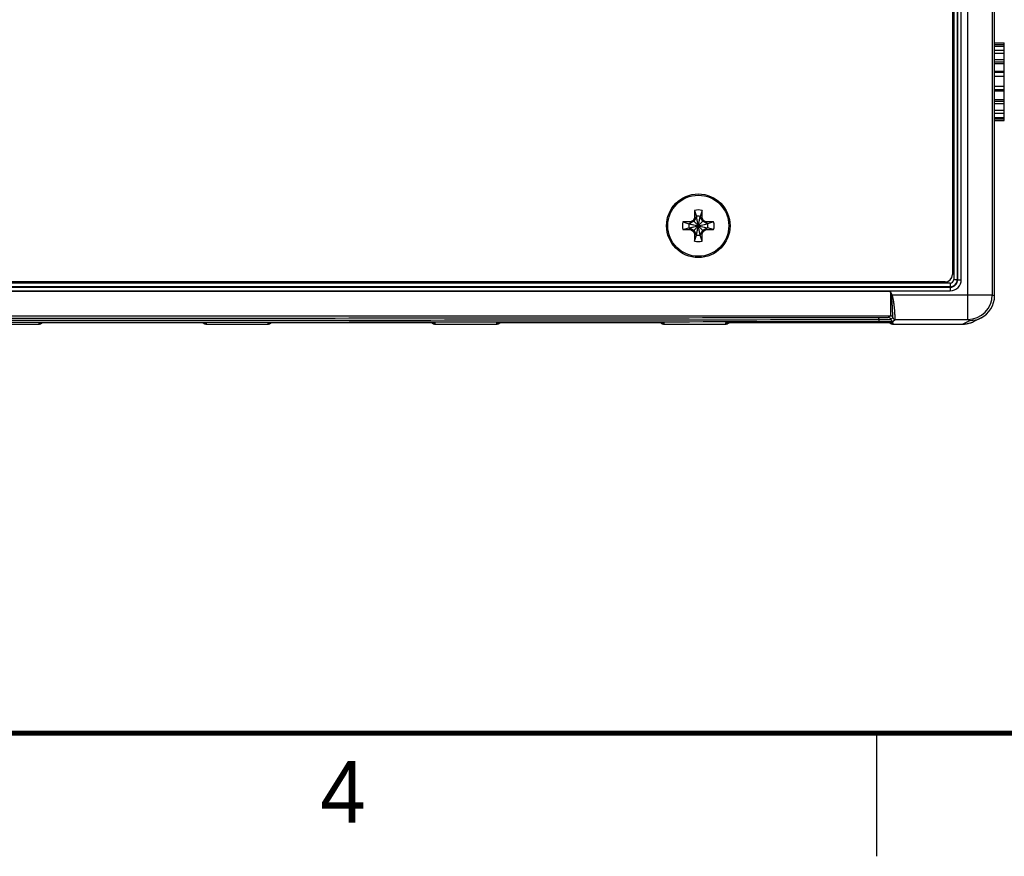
# Model space of a CAD drawing. Header units: inches. Extents: x 0 to 34, y 0 to 22.
# Tile 5 of 46: x 17.8 to 21.8, y 0 to 3.4. Entities that reach past the tile are written whole.
import ezdxf

# ---------------------------------------------------------------- set-up
doc = ezdxf.new("R2010")
doc.units = ezdxf.units.IN
doc.header["$LTSCALE"] = 1.87
doc.header["$MEASUREMENT"] = 0
doc.layers.get('0').update_dxf_attribs({"linetype": 'CONTINUOUS'})
doc.styles.add('TEXTSTYLE_2', font='txt')

msp = doc.modelspace()

# ---------------------------------------------------------------- linework, layer by layer
at = {"color": 7, "linetype": 'CONTINUOUS'}
for p, q in [((21.6198, 2.1804), (21.6198, 5.6106)), ((21.7198, 5.5106), (21.7198, 2.2804)), ((21.7291, 2.2757), (21.7291, 5.5153)), ((21.5629, 5.4488), (21.5629, 2.3422)), ((21.5779, 5.4488), (21.5779, 2.3422)), ((21.5788, 2.3413), (21.5788, 5.4497)), ((21.5938, 2.3413), (21.5938, 5.4497)), ((21.5579, 5.4295), (21.5579, 2.3623)), ((21.7291, 3.3028), (21.7685, 3.3028)), ((21.7291, 3.2969), (21.7685, 3.2969)), ((21.7291, 3.2904), (21.7685, 3.2904)), ((21.7685, 2.9883), (21.7685, 3.3028)), ((21.7291, 3.2738), (21.7685, 3.2738)), ((21.7291, 3.2615), (21.7685, 3.2615)), ((21.7291, 3.236), (21.7685, 3.236)), ((21.7291, 3.2257), (21.7685, 3.2257)), ((21.7291, 3.2192), (21.7685, 3.2192)), ((21.7291, 3.1878), (21.7685, 3.1878)), ((21.7291, 3.1837), (21.7685, 3.1837)), ((21.7291, 3.1686), (21.7685, 3.1686)), ((21.7291, 3.1279), (21.7685, 3.1279)), ((21.7685, 3.1119), (21.7291, 3.1119)), ((21.7291, 3.1085), (21.7685, 3.1085)), ((21.7291, 3.0737), (21.7685, 3.0737)), ((21.7291, 3.0668), (21.7685, 3.0668)), ((21.7291, 3.0568), (21.7685, 3.0568)), ((21.7291, 3.0303), (21.7685, 3.0303)), ((21.7291, 3.0178), (21.7685, 3.0178)), ((21.7291, 3.0006), (21.7685, 3.0006)), ((21.7291, 2.9941), (21.7685, 2.9941)), ((21.7291, 2.9883), (21.7685, 2.9883)), ((20.5095, 2.623), (20.5173, 2.5983)), ((20.5095, 2.623), (20.5095, 2.5919)), ((20.5406, 2.623), (20.5329, 2.5983)), ((20.5406, 2.5919), (20.5406, 2.623)), ((20.4937, 2.5761), (20.4626, 2.5761)), ((20.4626, 2.5761), (20.4873, 2.5683)), ((20.4873, 2.5527), (20.5629, 2.5683)), ((20.4888, 2.5683), (20.4873, 2.5683)), ((20.4873, 2.5683), (20.5629, 2.5527)), ((20.5069, 2.5787), (20.4888, 2.5683)), ((20.4937, 2.5761), (20.4888, 2.5683)), ((20.4888, 2.5527), (20.5614, 2.5683)), ((20.4888, 2.5683), (20.5614, 2.5527)), ((20.5038, 2.5818), (20.4937, 2.5761)), ((20.5095, 2.5919), (20.5038, 2.5818)), ((20.5038, 2.5818), (20.5464, 2.5392)), ((20.5038, 2.5392), (20.5464, 2.5818)), ((20.5173, 2.5968), (20.5069, 2.5787)), ((20.5095, 2.5919), (20.5173, 2.5968)), ((20.5329, 2.5227), (20.5173, 2.5983)), ((20.5173, 2.5983), (20.5173, 2.5968)), ((20.5173, 2.5227), (20.5329, 2.5983)), ((20.5329, 2.5242), (20.5173, 2.5968)), ((20.5173, 2.5242), (20.5329, 2.5968)), ((20.5329, 2.5968), (20.5329, 2.5983)), ((20.5406, 2.5919), (20.5329, 2.5968)), ((20.5433, 2.5787), (20.5329, 2.5968)), ((20.5464, 2.5818), (20.5406, 2.5919)), ((20.5614, 2.5683), (20.5433, 2.5787)), ((20.5565, 2.5761), (20.5464, 2.5818)), ((20.5876, 2.5761), (20.5565, 2.5761)), ((20.5565, 2.5761), (20.5614, 2.5683)), ((20.5629, 2.5683), (20.5614, 2.5683)), ((20.5876, 2.5761), (20.5629, 2.5683)), ((20.4626, 2.545), (20.4873, 2.5527)), ((20.4626, 2.545), (20.4937, 2.545)), ((20.4873, 2.5527), (20.4888, 2.5527)), ((20.4888, 2.5527), (20.5069, 2.5423)), ((20.4937, 2.545), (20.4888, 2.5527)), ((20.4937, 2.545), (20.5038, 2.5392)), ((20.5038, 2.5392), (20.5095, 2.5291)), ((20.5069, 2.5423), (20.5173, 2.5242)), ((20.5095, 2.5291), (20.5173, 2.5242)), ((20.5095, 2.5291), (20.5095, 2.498)), ((20.5095, 2.498), (20.5173, 2.5227)), ((20.5173, 2.5242), (20.5173, 2.5227)), ((20.5329, 2.5242), (20.5433, 2.5423)), ((20.5406, 2.5291), (20.5329, 2.5242)), ((20.5329, 2.5227), (20.5329, 2.5242)), ((20.5406, 2.498), (20.5329, 2.5227)), ((20.5406, 2.5291), (20.5464, 2.5392)), ((20.5406, 2.498), (20.5406, 2.5291)), ((20.5433, 2.5423), (20.5614, 2.5527)), ((20.5464, 2.5392), (20.5565, 2.545)), ((20.5565, 2.545), (20.5614, 2.5527)), ((20.5565, 2.545), (20.5876, 2.545)), ((20.5614, 2.5527), (20.5629, 2.5527)), ((20.5876, 2.545), (20.5629, 2.5527)), ((21.5479, 2.3272), (10.6386, 2.3272)), ((21.5279, 2.3323), (10.6581, 2.3323)), ((21.5479, 2.3272), (21.5479, 2.3122)), ((21.5629, 2.3422), (21.5779, 2.3422)), ((21.5788, 2.3413), (21.5779, 2.3422)), ((21.5788, 2.3413), (21.5938, 2.3413)), ((10.6377, 2.3113), (21.5488, 2.3113)), ((10.6377, 2.2963), (21.5488, 2.2963)), ((21.5479, 2.3122), (10.6386, 2.3122)), ((14.1268, 2.2951), (21.3054, 2.2951)), ((21.3124, 2.2804), (21.3054, 2.2951)), ((21.3089, 2.2788), (21.3124, 2.2804)), ((21.3124, 2.2804), (21.7198, 2.2804)), ((21.5488, 2.3113), (21.5479, 2.3122)), ((21.5488, 2.3113), (21.5488, 2.2963)), ((21.7198, 2.2804), (21.7291, 2.2757)), ((14.1258, 2.1951), (21.3064, 2.1951)), ((17.5966, 2.1613), (17.8456, 2.1613)), ((17.8457, 2.1663), (17.8456, 2.1613)), ((17.8484, 2.1666), (17.8457, 2.1663)), ((17.8484, 2.1665), (17.8484, 2.1665)), ((17.8484, 2.1665), (17.8484, 2.1665)), ((17.8484, 2.1665), (17.8485, 2.1665)), ((17.8485, 2.1665), (17.8486, 2.1665)), ((17.8486, 2.1665), (17.8488, 2.1666)), ((17.8488, 2.1666), (17.8491, 2.1666)), ((17.8491, 2.1666), (17.8496, 2.1666)), ((17.8496, 2.1666), (17.8502, 2.1666)), ((17.8502, 2.1666), (17.8513, 2.1667)), ((17.8513, 2.1667), (17.8525, 2.1667)), ((17.8525, 2.1667), (17.8544, 2.1668)), ((17.8544, 2.1668), (17.8568, 2.1668)), ((17.8568, 2.1668), (17.8596, 2.1669)), ((17.8596, 2.1669), (17.8629, 2.167)), ((17.8629, 2.167), (17.8669, 2.167)), ((17.8669, 2.167), (17.8718, 2.1671)), ((17.8718, 2.1671), (17.878, 2.1672)), ((17.878, 2.1672), (17.8838, 2.1673)), ((17.8838, 2.1673), (17.8905, 2.1674)), ((17.8905, 2.1674), (17.8982, 2.1674)), ((17.8982, 2.1674), (17.9072, 2.1675)), ((17.9072, 2.1675), (17.9178, 2.1676)), ((17.9178, 2.1676), (17.9268, 2.1676)), ((17.9268, 2.1676), (17.9371, 2.1677)), ((17.9371, 2.1677), (17.9491, 2.1678)), ((17.9491, 2.1678), (17.9638, 2.1678)), ((17.9638, 2.1678), (17.9754, 2.1679)), ((17.9754, 2.1679), (17.9872, 2.1679)), ((17.9872, 2.1679), (17.9992, 2.1679)), ((17.9992, 2.1679), (18.0114, 2.1679)), ((18.0114, 2.1679), (18.0236, 2.1679)), ((18.0236, 2.1679), (18.3424, 2.1679)), ((18.3424, 2.1679), (18.3547, 2.1679)), ((18.3547, 2.1679), (18.3669, 2.1679)), ((18.3669, 2.1679), (18.379, 2.1679)), ((18.379, 2.1679), (18.3909, 2.1679)), ((18.3909, 2.1679), (18.4026, 2.1678)), ((18.4026, 2.1678), (18.414, 2.1678)), ((18.414, 2.1678), (18.4251, 2.1678)), ((18.4251, 2.1678), (18.4358, 2.1677)), ((18.4358, 2.1677), (18.4461, 2.1676)), ((18.4461, 2.1676), (18.4557, 2.1676)), ((18.4557, 2.1676), (18.4644, 2.1675)), ((18.4644, 2.1675), (18.4718, 2.1674)), ((18.4718, 2.1674), (18.4812, 2.1674)), ((18.4812, 2.1674), (18.489, 2.1673)), ((18.489, 2.1673), (18.4953, 2.1672)), ((18.4953, 2.1672), (18.5004, 2.1671)), ((18.5004, 2.1671), (18.5047, 2.1671)), ((18.5047, 2.1671), (18.5094, 2.167)), ((18.5094, 2.167), (18.5132, 2.1669)), ((18.5132, 2.1669), (18.5163, 2.1668)), ((18.5163, 2.1668), (18.5187, 2.1667)), ((18.5187, 2.1667), (18.5206, 2.1667)), ((18.5206, 2.1667), (18.5217, 2.1666)), ((18.5217, 2.1666), (18.5225, 2.1666)), ((18.5225, 2.1666), (18.5229, 2.1666)), ((18.5229, 2.1666), (18.5232, 2.1666)), ((18.5232, 2.1666), (18.5235, 2.1665)), ((18.5265, 2.1663), (18.5238, 2.1666)), ((18.5266, 2.1613), (18.5265, 2.1663)), ((18.5266, 2.1613), (18.7756, 2.1613)), ((18.7757, 2.1663), (18.7756, 2.1613)), ((18.7784, 2.1666), (18.7757, 2.1663)), ((18.7784, 2.1665), (18.7784, 2.1665)), ((18.7784, 2.1665), (18.7784, 2.1665)), ((18.7784, 2.1665), (18.7785, 2.1665)), ((18.7785, 2.1665), (18.7786, 2.1665)), ((18.7786, 2.1665), (18.7788, 2.1666)), ((18.7788, 2.1666), (18.7791, 2.1666)), ((18.7791, 2.1666), (18.7796, 2.1666)), ((18.7796, 2.1666), (18.7802, 2.1666)), ((18.7802, 2.1666), (18.7813, 2.1667)), ((18.7813, 2.1667), (18.7825, 2.1667)), ((18.7825, 2.1667), (18.7844, 2.1668)), ((18.7844, 2.1668), (18.7868, 2.1668)), ((18.7868, 2.1668), (18.7896, 2.1669)), ((18.7896, 2.1669), (18.7929, 2.167)), ((18.7929, 2.167), (18.7969, 2.167)), ((18.7969, 2.167), (18.8018, 2.1671)), ((18.8018, 2.1671), (18.808, 2.1672)), ((18.808, 2.1672), (18.8138, 2.1673)), ((18.8138, 2.1673), (18.8205, 2.1674)), ((18.8205, 2.1674), (18.8282, 2.1674)), ((18.8282, 2.1674), (18.8372, 2.1675)), ((18.8372, 2.1675), (18.8478, 2.1676)), ((18.8478, 2.1676), (18.8568, 2.1676)), ((18.8568, 2.1676), (18.8671, 2.1677)), ((18.8671, 2.1677), (18.8791, 2.1678)), ((18.8791, 2.1678), (18.8938, 2.1678)), ((18.8938, 2.1678), (18.9054, 2.1679)), ((18.9054, 2.1679), (18.9172, 2.1679)), ((18.9172, 2.1679), (18.9292, 2.1679)), ((18.9292, 2.1679), (18.9414, 2.1679)), ((18.9414, 2.1679), (18.9536, 2.1679)), ((18.9536, 2.1679), (19.2724, 2.1679)), ((19.2724, 2.1679), (19.2847, 2.1679)), ((19.2847, 2.1679), (19.2969, 2.1679)), ((19.2969, 2.1679), (19.309, 2.1679)), ((19.309, 2.1679), (19.3209, 2.1679)), ((19.3209, 2.1679), (19.3326, 2.1678)), ((19.3326, 2.1678), (19.344, 2.1678)), ((19.344, 2.1678), (19.3551, 2.1678)), ((19.3551, 2.1678), (19.3658, 2.1677)), ((19.3658, 2.1677), (19.3761, 2.1676)), ((19.3761, 2.1676), (19.3857, 2.1676)), ((19.3857, 2.1676), (19.3944, 2.1675)), ((19.3944, 2.1675), (19.4018, 2.1674)), ((19.4018, 2.1674), (19.4112, 2.1674)), ((19.4112, 2.1674), (19.419, 2.1673)), ((19.419, 2.1673), (19.4253, 2.1672)), ((19.4253, 2.1672), (19.4304, 2.1671)), ((19.4304, 2.1671), (19.4347, 2.1671)), ((19.4347, 2.1671), (19.4394, 2.167)), ((19.4394, 2.167), (19.4432, 2.1669)), ((19.4432, 2.1669), (19.4463, 2.1668)), ((19.4463, 2.1668), (19.4487, 2.1667)), ((19.4487, 2.1667), (19.4506, 2.1667)), ((19.4506, 2.1667), (19.4517, 2.1666)), ((19.4517, 2.1666), (19.4525, 2.1666)), ((19.4531, 2.1666), (19.4534, 2.1666)), ((19.4534, 2.1666), (19.4536, 2.1665)), ((19.4565, 2.1663), (19.4538, 2.1666)), ((19.4566, 2.1613), (19.4565, 2.1663)), ((19.4566, 2.1613), (19.7056, 2.1613)), ((19.7057, 2.1663), (19.7056, 2.1613)), ((19.7084, 2.1666), (19.7057, 2.1663)), ((19.7084, 2.1665), (19.7084, 2.1665)), ((19.7084, 2.1665), (19.7084, 2.1665)), ((19.7084, 2.1665), (19.7085, 2.1665)), ((19.7085, 2.1665), (19.7086, 2.1665)), ((19.7086, 2.1665), (19.7088, 2.1666)), ((19.7088, 2.1666), (19.7091, 2.1666)), ((19.7091, 2.1666), (19.7096, 2.1666)), ((19.7096, 2.1666), (19.7102, 2.1666)), ((19.7102, 2.1666), (19.7113, 2.1667)), ((19.7113, 2.1667), (19.7125, 2.1667)), ((19.7125, 2.1667), (19.7144, 2.1668)), ((19.7144, 2.1668), (19.7168, 2.1668)), ((19.7168, 2.1668), (19.7196, 2.1669)), ((19.7196, 2.1669), (19.7229, 2.167)), ((19.7229, 2.167), (19.7269, 2.167)), ((19.7269, 2.167), (19.7318, 2.1671)), ((19.7318, 2.1671), (19.738, 2.1672)), ((19.738, 2.1672), (19.7438, 2.1673)), ((19.7438, 2.1673), (19.7505, 2.1674)), ((19.7505, 2.1674), (19.7582, 2.1674)), ((19.7582, 2.1674), (19.7672, 2.1675)), ((19.7672, 2.1675), (19.7778, 2.1676)), ((19.7778, 2.1676), (19.7868, 2.1676)), ((19.7868, 2.1676), (19.7971, 2.1677)), ((19.7971, 2.1677), (19.8091, 2.1678)), ((19.8091, 2.1678), (19.8238, 2.1678)), ((19.8238, 2.1678), (19.8354, 2.1679)), ((19.8354, 2.1679), (19.8472, 2.1679)), ((19.8472, 2.1679), (19.8592, 2.1679)), ((19.8592, 2.1679), (19.8714, 2.1679)), ((19.8714, 2.1679), (19.8836, 2.1679)), ((19.8836, 2.1679), (20.2024, 2.1679)), ((20.2024, 2.1679), (20.2147, 2.1679)), ((20.2147, 2.1679), (20.2269, 2.1679)), ((20.2269, 2.1679), (20.239, 2.1679)), ((20.239, 2.1679), (20.2509, 2.1679)), ((20.2509, 2.1679), (20.2626, 2.1678)), ((20.2626, 2.1678), (20.274, 2.1678)), ((20.274, 2.1678), (20.2851, 2.1678)), ((20.2851, 2.1678), (20.2958, 2.1677)), ((20.2958, 2.1677), (20.3061, 2.1676)), ((20.3061, 2.1676), (20.3157, 2.1676)), ((20.3157, 2.1676), (20.3244, 2.1675)), ((20.3244, 2.1675), (20.3318, 2.1674)), ((20.3318, 2.1674), (20.3412, 2.1674)), ((20.3412, 2.1674), (20.349, 2.1673)), ((20.349, 2.1673), (20.3553, 2.1672)), ((20.3553, 2.1672), (20.3604, 2.1671)), ((20.3604, 2.1671), (20.3647, 2.1671)), ((20.3647, 2.1671), (20.3694, 2.167)), ((20.3694, 2.167), (20.3732, 2.1669)), ((20.3732, 2.1669), (20.3763, 2.1668)), ((20.3763, 2.1668), (20.3787, 2.1667)), ((20.3787, 2.1667), (20.3806, 2.1667)), ((20.382, 2.1666), (20.3825, 2.1666)), ((20.3825, 2.1666), (20.3829, 2.1666)), ((20.3829, 2.1666), (20.3832, 2.1666)), ((20.3832, 2.1666), (20.3835, 2.1665)), ((20.3835, 2.1665), (20.3837, 2.1665)), ((20.3865, 2.1663), (20.3838, 2.1666)), ((20.3866, 2.1613), (20.3865, 2.1663)), ((20.3866, 2.1613), (20.6356, 2.1613)), ((20.6357, 2.1663), (20.6356, 2.1613)), ((20.6384, 2.1666), (20.6357, 2.1663)), ((20.6384, 2.1665), (20.6384, 2.1665)), ((20.6384, 2.1665), (20.6384, 2.1665)), ((20.6384, 2.1665), (20.6385, 2.1665)), ((20.6385, 2.1665), (20.6386, 2.1665)), ((20.6386, 2.1665), (20.6388, 2.1666)), ((20.6388, 2.1666), (20.6391, 2.1666)), ((20.6398, 2.1666), (20.6405, 2.1666)), ((20.6405, 2.1666), (20.6415, 2.1667)), ((20.6415, 2.1667), (20.6432, 2.1667)), ((20.6432, 2.1667), (20.6453, 2.1668)), ((20.6453, 2.1668), (20.6478, 2.1669)), ((20.6478, 2.1669), (20.6508, 2.1669)), ((20.6508, 2.1669), (20.6544, 2.167)), ((20.6544, 2.167), (20.6588, 2.1671)), ((20.6588, 2.1671), (20.6641, 2.1672)), ((20.6641, 2.1672), (20.6708, 2.1672)), ((20.6708, 2.1672), (20.677, 2.1673)), ((20.677, 2.1673), (20.6842, 2.1674)), ((20.6842, 2.1674), (20.6926, 2.1675)), ((20.6926, 2.1675), (20.7023, 2.1675)), ((20.7023, 2.1675), (20.7137, 2.1676)), ((20.7137, 2.1676), (20.7235, 2.1677)), ((20.7235, 2.1677), (20.7349, 2.1677)), ((20.7349, 2.1677), (20.7486, 2.1678)), ((20.7486, 2.1678), (20.7595, 2.1678)), ((20.7595, 2.1678), (20.7713, 2.1679)), ((20.7713, 2.1679), (20.7832, 2.1679)), ((20.7832, 2.1679), (20.7953, 2.1679)), ((20.7953, 2.1679), (20.8075, 2.1679)), ((20.8075, 2.1679), (20.8198, 2.1679)), ((20.8198, 2.1679), (21.1324, 2.1679)), ((21.1324, 2.1679), (21.1447, 2.1679)), ((21.1447, 2.1679), (21.1569, 2.1679)), ((21.1569, 2.1679), (21.169, 2.1679)), ((21.169, 2.1679), (21.1809, 2.1679)), ((21.1809, 2.1679), (21.1926, 2.1678)), ((21.1926, 2.1678), (21.204, 2.1678)), ((21.204, 2.1678), (21.2151, 2.1678)), ((21.2151, 2.1678), (21.2258, 2.1677)), ((21.2258, 2.1677), (21.2361, 2.1676)), ((21.2361, 2.1676), (21.2457, 2.1676)), ((21.2457, 2.1676), (21.2544, 2.1675)), ((21.2544, 2.1675), (21.2618, 2.1674)), ((21.2618, 2.1674), (21.2712, 2.1674)), ((21.2712, 2.1674), (21.279, 2.1673)), ((21.279, 2.1673), (21.2853, 2.1672)), ((21.2853, 2.1672), (21.2904, 2.1671)), ((21.2904, 2.1671), (21.2947, 2.1671)), ((21.2947, 2.1671), (21.2994, 2.167)), ((21.3064, 2.1951), (21.2986, 2.1874)), ((21.2994, 2.167), (21.3032, 2.1669)), ((21.3032, 2.1669), (21.3063, 2.1668)), ((21.3063, 2.1668), (21.3087, 2.1667)), ((21.3074, 2.1804), (21.3152, 2.1881)), ((21.3087, 2.1667), (21.3106, 2.1667)), ((21.3106, 2.1667), (21.3117, 2.1666)), ((21.3117, 2.1666), (21.3125, 2.1666)), ((21.3125, 2.1666), (21.3129, 2.1666)), ((21.3129, 2.1666), (21.3132, 2.1666)), ((21.3132, 2.1666), (21.3135, 2.1665)), ((21.3135, 2.1665), (21.3137, 2.1665)), ((21.3165, 2.1663), (21.3138, 2.1666)), ((21.3166, 2.1613), (21.3165, 2.1663)), ((21.3166, 2.1613), (21.6001, 2.1613)), ((21.3172, 2.1726), (21.3249, 2.1804)), ((21.3249, 2.1804), (21.6198, 2.1804)), ((21.6291, 2.1757), (21.6001, 2.1613)), ((21.6198, 2.1804), (21.6291, 2.1757)), ((21.6738, 2.1863), (21.6448, 2.1718))]:
    msp.add_line(p, q, dxfattribs=at)
at = {"color": 2, "linetype": 'CONTINUOUS'}
msp.add_line((21.25, 0), (21.25, 0.5), dxfattribs=at)
at = {"color": 7, "linetype": 'CONTINUOUS'}
for points in [[(17.8456, 2.1613), (17.8462, 2.1613), (17.8473, 2.1613), (17.8484, 2.1615), (17.8495, 2.1617), (17.8506, 2.1619), (17.8517, 2.1622), (17.8528, 2.1626), (17.8538, 2.163), (17.8548, 2.1635), (17.8558, 2.1641), (17.8568, 2.1647), (17.8577, 2.1653), (17.8586, 2.166), (17.8594, 2.1668), (17.8595, 2.1669)], [(18.5127, 2.1669), (18.5128, 2.1668), (18.5136, 2.166), (18.5145, 2.1653), (18.5154, 2.1647), (18.5163, 2.1641), (18.5173, 2.1635), (18.5184, 2.163), (18.5194, 2.1626), (18.5205, 2.1622), (18.5215, 2.1619), (18.5226, 2.1617), (18.5238, 2.1615), (18.5249, 2.1613), (18.526, 2.1613), (18.5266, 2.1613)], [(18.5235, 2.1665), (18.5237, 2.1665), (18.5237, 2.1665), (18.5238, 2.1665), (18.5238, 2.1665)], [(18.7756, 2.1613), (18.7762, 2.1613), (18.7773, 2.1613), (18.7784, 2.1615), (18.7795, 2.1617), (18.7806, 2.1619), (18.7817, 2.1622), (18.7828, 2.1626), (18.7838, 2.163), (18.7848, 2.1635), (18.7858, 2.1641), (18.7868, 2.1647), (18.7877, 2.1653), (18.7886, 2.166), (18.7894, 2.1668), (18.7895, 2.1669)], [(19.4427, 2.1669), (19.4428, 2.1668), (19.4436, 2.166), (19.4445, 2.1653), (19.4454, 2.1647), (19.4463, 2.1641), (19.4473, 2.1635), (19.4484, 2.163), (19.4494, 2.1626), (19.4505, 2.1622), (19.4515, 2.1619), (19.4526, 2.1617), (19.4538, 2.1615), (19.4549, 2.1613), (19.456, 2.1613), (19.4566, 2.1613)], [(19.4525, 2.1666), (19.4529, 2.1666), (19.4531, 2.1666)], [(19.4536, 2.1665), (19.4537, 2.1665), (19.4538, 2.1665), (19.4538, 2.1665)], [(19.7056, 2.1613), (19.7062, 2.1613), (19.7073, 2.1613), (19.7084, 2.1615), (19.7095, 2.1617), (19.7106, 2.1619), (19.7117, 2.1622), (19.7128, 2.1626), (19.7138, 2.163), (19.7148, 2.1635), (19.7158, 2.1641), (19.7168, 2.1647), (19.7177, 2.1653), (19.7186, 2.166), (19.7194, 2.1668), (19.7195, 2.1669)], [(20.3727, 2.1669), (20.3728, 2.1668), (20.3736, 2.166), (20.3745, 2.1653), (20.3754, 2.1647), (20.3763, 2.1641), (20.3773, 2.1635), (20.3784, 2.163), (20.3794, 2.1626), (20.3805, 2.1622), (20.3815, 2.1619), (20.3826, 2.1617), (20.3838, 2.1615), (20.3849, 2.1613), (20.386, 2.1613), (20.3866, 2.1613)], [(20.3806, 2.1667), (20.3817, 2.1666), (20.382, 2.1666)], [(20.3837, 2.1665), (20.3838, 2.1665), (20.3838, 2.1665)], [(20.6356, 2.1613), (20.6362, 2.1613), (20.6373, 2.1613), (20.6384, 2.1615), (20.6395, 2.1617), (20.6406, 2.1619), (20.6417, 2.1622), (20.6428, 2.1626), (20.6438, 2.163), (20.6448, 2.1635), (20.6458, 2.1641), (20.6468, 2.1647), (20.6477, 2.1653), (20.6486, 2.166), (20.6494, 2.1668), (20.6495, 2.1669)], [(20.6391, 2.1666), (20.6396, 2.1666), (20.6398, 2.1666)], [(21.3027, 2.1669), (21.3028, 2.1668), (21.3036, 2.166), (21.3045, 2.1653), (21.3054, 2.1647), (21.3063, 2.1641), (21.3073, 2.1635), (21.3084, 2.163), (21.3094, 2.1626), (21.3105, 2.1622), (21.3115, 2.1619), (21.3126, 2.1617), (21.3138, 2.1615), (21.3149, 2.1613), (21.316, 2.1613), (21.3166, 2.1613)], [(21.3137, 2.1665), (21.3138, 2.1665), (21.3138, 2.1665)], [(21.6001, 2.1613), (21.6036, 2.1613), (21.6074, 2.1615), (21.6111, 2.1619), (21.6148, 2.1624), (21.6185, 2.163), (21.6222, 2.1637), (21.6258, 2.1646), (21.6294, 2.1657), (21.633, 2.1668), (21.6365, 2.1681), (21.64, 2.1696), (21.6434, 2.1711), (21.6448, 2.1718)]]:
    msp.add_lwpolyline(points, dxfattribs=at)
at = {"color": 7, "linetype": 'CONTINUOUS', "const_width": 0.02}
msp.add_lwpolyline([(0.5, 0.5), (33.5, 0.5)], dxfattribs=at)
at = {"color": 7, "linetype": 'CONTINUOUS'}
for radius in [0.129, 0.124]:
    msp.add_circle((20.5251, 2.5605), radius, dxfattribs=at)
for centre, radius, start, end in [((20.5251, 2.5605), 0.0644, 76.0196, 103.9804), ((20.5251, 2.5605), 0.0644, 166.0196, 193.9804), ((20.5251, 2.5605), 0.0386, 168.3855, 191.6145), ((20.5251, 2.5605), 0.0386, 78.3855, 101.6145), ((20.5251, 2.5605), 0.0386, 348.3855, 11.6145), ((20.5251, 2.5605), 0.0644, 346.0196, 13.9804), ((20.5251, 2.5605), 0.0386, 258.3855, 281.6145), ((20.5251, 2.5605), 0.0644, 256.0196, 283.9804), ((21.5279, 2.3623), 0.03, 270, 360), ((21.5479, 2.3422), 0.03, 270.0087, 359.9913), ((21.5479, 2.3422), 0.015, 269.997, 0.0028), ((21.5488, 2.3413), 0.045, 269.9964, 0.0036), ((21.5488, 2.3412), 0.03, 269.9844, 0.0156), ((19.3182, 1.867), 2.0328, 11.6869, 12.1579), ((21.6198, 2.2804), 0.1, 270.0142, 359.9933), ((21.6291, 2.2758), 0.1, 296.5598, 359.9885), ((17.8456, 2.1813), 0.02, 270.0002, 314.0832), ((17.8457, 2.1863), 0.02, 269.9999, 279.6435), ((18.5266, 2.1813), 0.02, 225.9171, 269.9998), ((18.5265, 2.1863), 0.02, 260.3567, 270.0001), ((18.7756, 2.1813), 0.02, 270.0002, 314.0832), ((18.7757, 2.1863), 0.02, 269.9999, 279.6435), ((19.4566, 2.1813), 0.02, 225.9171, 269.9998), ((19.4565, 2.1863), 0.02, 260.3567, 270.0001), ((19.7056, 2.1813), 0.02, 270.0002, 314.0832), ((19.7057, 2.1863), 0.02, 269.9999, 279.6435), ((20.3866, 2.1813), 0.02, 225.9171, 269.9998), ((20.3865, 2.1863), 0.02, 260.3567, 270.0001), ((20.6356, 2.1813), 0.02, 270.0002, 314.0832), ((20.6357, 2.1863), 0.02, 269.9999, 279.6435), ((21.2986, 2.1784), 0.00902, 12.8997, 89.9947), ((21.3166, 2.1813), 0.02, 225.9171, 269.9998), ((21.3064, 2.1861), 0.00902, 12.8998, 89.9947), ((21.3172, 2.1826), 0.01, 192.8997, 269.9947), ((21.3165, 2.1863), 0.02, 260.3567, 270.0001), ((21.3249, 2.1904), 0.01, 192.9015, 269.9966), ((21.6001, 2.2615), 0.1002, 269.9992, 272.0765), ((21.6001, 2.2613), 0.1, 272.0784, 296.5634), ((21.6291, 2.2758), 0.1, 269.9998, 296.563)]:
    msp.add_arc(centre, radius, start, end, dxfattribs=at)
for points, knots in [([(21.3054, 2.2951), (21.3055, 2.2919), (21.3056, 2.2854), (21.3058, 2.2758), (21.3059, 2.2664), (21.3061, 2.2572), (21.3062, 2.2484), (21.3063, 2.24), (21.3064, 2.2322), (21.3065, 2.226), (21.3065, 2.2214), (21.3065, 2.2182), (21.3066, 2.2152), (21.3066, 2.2124), (21.3066, 2.2097), (21.3066, 2.2073), (21.3066, 2.2051), (21.3066, 2.2031), (21.3066, 2.2015), (21.3066, 2.2004), (21.3066, 2.1997), (21.3065, 2.199), (21.3065, 2.1983), (21.3065, 2.1977), (21.3065, 2.1972), (21.3065, 2.1968), (21.3065, 2.1964), (21.3065, 2.1961), (21.3065, 2.1958), (21.3064, 2.1957), (21.3064, 2.1956), (21.3064, 2.1955), (21.3064, 2.1954), (21.3064, 2.1953), (21.3064, 2.1952), (21.3064, 2.1952), (21.3064, 2.1952), (21.3064, 2.1952), (21.3064, 2.1951), (21.3064, 2.1951), (21.3064, 2.1951)], [0, 0, 0, 0, 0.097464, 0.194, 0.28869, 0.380631, 0.468947, 0.552798, 0.631385, 0.703959, 0.737772, 0.769827, 0.800049, 0.828364, 0.854706, 0.879011, 0.901222, 0.921286, 0.939155, 0.947253, 0.954787, 0.961752, 0.968145, 0.973962, 0.979198, 0.983852, 0.987921, 0.991402, 0.992922, 0.994294, 0.995519, 0.996596, 0.997526, 0.998309, 0.998945, 0.999436, 0.999628, 0.999785, 0.999908, 1, 1, 1, 1]), ([(21.3249, 2.1804), (21.3249, 2.1804), (21.3249, 2.1804), (21.3249, 2.1804), (21.3249, 2.1804), (21.3249, 2.1805), (21.3249, 2.1805), (21.3249, 2.1806), (21.3249, 2.1807), (21.325, 2.1808), (21.325, 2.1809), (21.325, 2.1811), (21.325, 2.1813), (21.325, 2.1816), (21.325, 2.182), (21.325, 2.1825), (21.325, 2.183), (21.325, 2.1836), (21.3249, 2.1843), (21.3249, 2.185), (21.3249, 2.1857), (21.3249, 2.1869), (21.3248, 2.1884), (21.3248, 2.1904), (21.3247, 2.1927), (21.3246, 2.1952), (21.3245, 2.1978), (21.3243, 2.2007), (21.3242, 2.2037), (21.324, 2.207), (21.3237, 2.2116), (21.3233, 2.2165), (21.3229, 2.2216), (21.3225, 2.2257), (21.3221, 2.2298), (21.3216, 2.2341), (21.3211, 2.2385), (21.3206, 2.243), (21.32, 2.2475), (21.3194, 2.2514), (21.3189, 2.2545), (21.3184, 2.2568), (21.318, 2.2592), (21.3176, 2.2615), (21.3171, 2.2639), (21.3167, 2.2659), (21.3163, 2.2675), (21.316, 2.2687), (21.3157, 2.2698), (21.3154, 2.271), (21.315, 2.2722), (21.3148, 2.2732), (21.3145, 2.274), (21.3143, 2.2747), (21.314, 2.2755), (21.3138, 2.2762), (21.3137, 2.2766), (21.3136, 2.277), (21.3134, 2.2775), (21.3132, 2.2781), (21.313, 2.2786), (21.3128, 2.2792), (21.3126, 2.2798), (21.3125, 2.2802), (21.3124, 2.2804)], [0, 0, 0, 0, 0.000086, 0.000204, 0.000545, 0.001031, 0.001664, 0.002444, 0.003372, 0.004449, 0.005674, 0.007047, 0.008567, 0.012053, 0.016128, 0.02079, 0.026038, 0.031867, 0.038275, 0.045257, 0.052809, 0.060928, 0.078843, 0.098959, 0.121227, 0.145595, 0.172003, 0.200388, 0.230681, 0.262809, 0.296693, 0.369401, 0.408047, 0.448097, 0.489453, 0.532015, 0.575677, 0.620334, 0.665877, 0.712194, 0.735607, 0.759171, 0.782872, 0.806696, 0.830628, 0.854654, 0.866699, 0.878761, 0.89084, 0.902933, 0.91504, 0.927157, 0.933219, 0.939283, 0.951415, 0.957485, 0.960521, 0.963558, 0.969633, 0.975706, 0.981777, 0.98785, 0.993925, 1, 1, 1, 1]), ([(21.3152, 2.1881), (21.3152, 2.1881), (21.3152, 2.1881), (21.3152, 2.1882), (21.3152, 2.1882), (21.3152, 2.1882), (21.3152, 2.1883), (21.3152, 2.1884), (21.3152, 2.1884), (21.3152, 2.1885), (21.3152, 2.1887), (21.3152, 2.1889), (21.3152, 2.1892), (21.3153, 2.1896), (21.3153, 2.19), (21.3153, 2.1905), (21.3153, 2.191), (21.3153, 2.1916), (21.3153, 2.1922), (21.3153, 2.1928), (21.3153, 2.1938), (21.3152, 2.1952), (21.3152, 2.197), (21.3152, 2.199), (21.3151, 2.2012), (21.3151, 2.2035), (21.315, 2.206), (21.3149, 2.2088), (21.3148, 2.2116), (21.3147, 2.2147), (21.3145, 2.2179), (21.3143, 2.2224), (21.314, 2.2284), (21.3136, 2.236), (21.3131, 2.2426), (21.3127, 2.2481), (21.3123, 2.2523), (21.3119, 2.2566), (21.3115, 2.2602), (21.3112, 2.2631), (21.311, 2.2654), (21.3107, 2.2676), (21.3104, 2.2694), (21.3102, 2.2709), (21.31, 2.2721), (21.3099, 2.2732), (21.3097, 2.2743), (21.3095, 2.2752), (21.3094, 2.276), (21.3093, 2.2767), (21.3091, 2.2777), (21.309, 2.2784), (21.3089, 2.2788)], [0, 0, 0, 0, 0.000091, 0.000212, 0.000556, 0.001039, 0.001664, 0.002432, 0.003344, 0.004401, 0.005601, 0.008435, 0.011845, 0.015832, 0.020393, 0.025525, 0.031227, 0.037493, 0.044322, 0.05171, 0.059654, 0.077188, 0.096888, 0.118709, 0.142606, 0.168528, 0.196421, 0.226222, 0.257868, 0.291292, 0.326424, 0.363185, 0.441281, 0.524918, 0.613378, 0.659185, 0.705914, 0.753464, 0.801735, 0.82611, 0.850628, 0.875277, 0.900042, 0.912465, 0.924911, 0.937379, 0.949868, 0.962376, 0.968636, 0.974901, 0.987443, 1, 1, 1, 1]), ([(14.1723, 2.172), (14.4656, 2.1716), (15.0539, 2.1708), (15.9384, 2.1699), (16.8264, 2.1694), (17.7161, 2.1692), (18.6058, 2.1694), (19.4938, 2.1699), (20.3783, 2.1708), (20.9666, 2.1716), (21.2599, 2.172)], [0, 0, 0, 0, 0.124136, 0.249013, 0.374383, 0.5, 0.625617, 0.750987, 0.875864, 1, 1, 1, 1]), ([(14.174, 2.1799), (14.4671, 2.1794), (15.0552, 2.1786), (15.9392, 2.1778), (16.8268, 2.1772), (17.7161, 2.1771), (18.6054, 2.1772), (19.493, 2.1778), (20.377, 2.1786), (20.9651, 2.1794), (21.2582, 2.1799)], [0, 0, 0, 0, 0.124136, 0.249013, 0.374383, 0.5, 0.625617, 0.750987, 0.875864, 1, 1, 1, 1]), ([(21.2566, 2.187), (20.9636, 2.1865), (20.3759, 2.1857), (19.4922, 2.1848), (18.605, 2.1843), (17.7161, 2.1841), (16.8272, 2.1843), (15.94, 2.1848), (15.0563, 2.1857), (14.4686, 2.1865), (14.1756, 2.187)], [0, 0, 0, 0, 0.124136, 0.249013, 0.374383, 0.5, 0.625617, 0.750987, 0.875864, 1, 1, 1, 1]), ([(18.0357, 2.1679), (18.0246, 2.1679), (18.0029, 2.1679), (17.9711, 2.1679), (17.9456, 2.1678), (17.9265, 2.1676), (17.9134, 2.1676), (17.9012, 2.1675), (17.89, 2.1674), (17.8799, 2.1672), (17.8723, 2.1671), (17.8668, 2.167), (17.8632, 2.167), (17.8598, 2.1669), (17.8569, 2.1668), (17.8542, 2.1668), (17.852, 2.1667), (17.85, 2.1666), (17.8489, 2.1666), (17.8484, 2.1666)], [0, 0, 0, 0, 0.176962, 0.348497, 0.509343, 0.584197, 0.654564, 0.719899, 0.779703, 0.833513, 0.880919, 0.902103, 0.921554, 0.939234, 0.955107, 0.969145, 0.981323, 0.991614, 1, 1, 1, 1]), ([(18.5238, 2.1666), (18.5233, 2.1666), (18.5221, 2.1666), (18.5202, 2.1667), (18.5179, 2.1668), (18.5153, 2.1668), (18.5123, 2.1669), (18.509, 2.167), (18.5054, 2.167), (18.4999, 2.1671), (18.4922, 2.1672), (18.4822, 2.1674), (18.471, 2.1675), (18.4588, 2.1676), (18.4457, 2.1676), (18.4265, 2.1678), (18.4011, 2.1679), (18.3693, 2.1679), (18.3475, 2.1679), (18.3365, 2.1679)], [0, 0, 0, 0, 0.008385, 0.018674, 0.030851, 0.044888, 0.06076, 0.078439, 0.09789, 0.119073, 0.166478, 0.220288, 0.280091, 0.345426, 0.415793, 0.490648, 0.651497, 0.823034, 1, 1, 1, 1]), ([(18.9657, 2.1679), (18.9546, 2.1679), (18.9329, 2.1679), (18.9011, 2.1679), (18.8756, 2.1678), (18.8565, 2.1676), (18.8434, 2.1676), (18.8312, 2.1675), (18.82, 2.1674), (18.8099, 2.1672), (18.8023, 2.1671), (18.7968, 2.167), (18.7932, 2.167), (18.7898, 2.1669), (18.7869, 2.1668), (18.7842, 2.1668), (18.782, 2.1667), (18.78, 2.1666), (18.7789, 2.1666), (18.7784, 2.1666)], [0, 0, 0, 0, 0.176962, 0.348497, 0.509343, 0.584197, 0.654564, 0.719899, 0.779703, 0.833513, 0.880919, 0.902103, 0.921554, 0.939234, 0.955107, 0.969145, 0.981323, 0.991614, 1, 1, 1, 1]), ([(19.4538, 2.1666), (19.4533, 2.1666), (19.4521, 2.1666), (19.4502, 2.1667), (19.4479, 2.1668), (19.4453, 2.1668), (19.4423, 2.1669), (19.439, 2.167), (19.4354, 2.167), (19.4299, 2.1671), (19.4222, 2.1672), (19.4122, 2.1674), (19.401, 2.1675), (19.3888, 2.1676), (19.3757, 2.1676), (19.3565, 2.1678), (19.3311, 2.1679), (19.2993, 2.1679), (19.2775, 2.1679), (19.2665, 2.1679)], [0, 0, 0, 0, 0.008385, 0.018674, 0.030851, 0.044888, 0.06076, 0.078439, 0.09789, 0.119073, 0.166478, 0.220288, 0.280091, 0.345426, 0.415793, 0.490648, 0.651497, 0.823034, 1, 1, 1, 1]), ([(19.8957, 2.1679), (19.8846, 2.1679), (19.8629, 2.1679), (19.8311, 2.1679), (19.8056, 2.1678), (19.7865, 2.1676), (19.7734, 2.1676), (19.7612, 2.1675), (19.75, 2.1674), (19.7399, 2.1672), (19.7323, 2.1671), (19.7268, 2.167), (19.7232, 2.167), (19.7198, 2.1669), (19.7169, 2.1668), (19.7142, 2.1668), (19.712, 2.1667), (19.71, 2.1666), (19.7089, 2.1666), (19.7084, 2.1666)], [0, 0, 0, 0, 0.176962, 0.348497, 0.509343, 0.584197, 0.654564, 0.719899, 0.779703, 0.833513, 0.880919, 0.902103, 0.921554, 0.939234, 0.955107, 0.969145, 0.981323, 0.991614, 1, 1, 1, 1]), ([(20.3838, 2.1666), (20.3833, 2.1666), (20.3821, 2.1666), (20.3802, 2.1667), (20.3779, 2.1668), (20.3753, 2.1668), (20.3723, 2.1669), (20.369, 2.167), (20.3654, 2.167), (20.3599, 2.1671), (20.3522, 2.1672), (20.3422, 2.1674), (20.331, 2.1675), (20.3188, 2.1676), (20.3057, 2.1676), (20.2865, 2.1678), (20.2611, 2.1679), (20.2293, 2.1679), (20.2075, 2.1679), (20.1965, 2.1679)], [0, 0, 0, 0, 0.008385, 0.018674, 0.030851, 0.044888, 0.06076, 0.078439, 0.09789, 0.119073, 0.166478, 0.220288, 0.280091, 0.345426, 0.415793, 0.490648, 0.651497, 0.823034, 1, 1, 1, 1]), ([(20.8257, 2.1679), (20.8146, 2.1679), (20.7929, 2.1679), (20.7611, 2.1679), (20.7356, 2.1678), (20.7165, 2.1676), (20.7034, 2.1676), (20.6912, 2.1675), (20.68, 2.1674), (20.6699, 2.1672), (20.6623, 2.1671), (20.6568, 2.167), (20.6532, 2.167), (20.6498, 2.1669), (20.6469, 2.1668), (20.6442, 2.1668), (20.642, 2.1667), (20.64, 2.1666), (20.6389, 2.1666), (20.6384, 2.1666)], [0, 0, 0, 0, 0.176962, 0.348497, 0.509343, 0.584197, 0.654564, 0.719899, 0.779703, 0.833513, 0.880919, 0.902103, 0.921554, 0.939234, 0.955107, 0.969145, 0.981323, 0.991614, 1, 1, 1, 1]), ([(21.3138, 2.1666), (21.3133, 2.1666), (21.3121, 2.1666), (21.3102, 2.1667), (21.3079, 2.1668), (21.3053, 2.1668), (21.3023, 2.1669), (21.299, 2.167), (21.2954, 2.167), (21.2899, 2.1671), (21.2822, 2.1672), (21.2722, 2.1674), (21.261, 2.1675), (21.2488, 2.1676), (21.2357, 2.1676), (21.2165, 2.1678), (21.1911, 2.1679), (21.1593, 2.1679), (21.1375, 2.1679), (21.1265, 2.1679)], [0, 0, 0, 0, 0.008385, 0.018674, 0.030851, 0.044888, 0.06076, 0.078439, 0.09789, 0.119073, 0.166478, 0.220288, 0.280091, 0.345426, 0.415793, 0.490648, 0.651497, 0.823034, 1, 1, 1, 1]), ([(21.2986, 2.1874), (21.2986, 2.1874), (21.2986, 2.1874), (21.2986, 2.1874), (21.2986, 2.1874), (21.2985, 2.1874), (21.2985, 2.1874), (21.2985, 2.1874), (21.2984, 2.1873), (21.2983, 2.1873), (21.2981, 2.1873), (21.298, 2.1873), (21.2978, 2.1873), (21.2976, 2.1873), (21.2973, 2.1873), (21.2971, 2.1873), (21.2967, 2.1873), (21.2961, 2.1873), (21.2954, 2.1872), (21.2946, 2.1872), (21.2937, 2.1872), (21.2927, 2.1872), (21.2916, 2.1872), (21.2905, 2.1872), (21.2888, 2.1871), (21.2865, 2.1871), (21.2835, 2.1871), (21.2803, 2.187), (21.2768, 2.187), (21.2731, 2.187), (21.2692, 2.187), (21.2651, 2.187), (21.2609, 2.187), (21.2581, 2.187), (21.2566, 2.187)], [0, 0, 0, 0, 0.000218, 0.000565, 0.001049, 0.001671, 0.002434, 0.003336, 0.005563, 0.008353, 0.011706, 0.01562, 0.020095, 0.025129, 0.030719, 0.036862, 0.043555, 0.058578, 0.075766, 0.095087, 0.116501, 0.139967, 0.165444, 0.192888, 0.222244, 0.286461, 0.357628, 0.435203, 0.51861, 0.607224, 0.70038, 0.797384, 0.897506, 1, 1, 1, 1]), ([(21.2566, 2.187), (21.2567, 2.187), (21.2567, 2.1869), (21.2568, 2.1869), (21.2568, 2.1869), (21.2569, 2.1868), (21.257, 2.1867), (21.257, 2.1866), (21.2571, 2.1865), (21.2572, 2.1864), (21.2573, 2.1861), (21.2574, 2.1858), (21.2575, 2.1854), (21.2576, 2.1849), (21.2577, 2.1844), (21.2578, 2.1839), (21.2579, 2.1833), (21.258, 2.1824), (21.2581, 2.1813), (21.2582, 2.1804), (21.2582, 2.1799)], [0, 0, 0, 0, 0.009123, 0.018818, 0.029474, 0.041382, 0.054742, 0.069689, 0.086308, 0.104653, 0.146603, 0.195592, 0.25148, 0.314011, 0.38284, 0.457555, 0.537686, 0.622711, 0.805155, 1, 1, 1, 1]), ([(21.2582, 2.1799), (21.2599, 2.1799), (21.2632, 2.1799), (21.2681, 2.1799), (21.2729, 2.1799), (21.2774, 2.1799), (21.2818, 2.18), (21.2859, 2.18), (21.2897, 2.18), (21.2927, 2.18), (21.2949, 2.1801), (21.2964, 2.1801), (21.2979, 2.1801), (21.2992, 2.1801), (21.3005, 2.1801), (21.3016, 2.1802), (21.3027, 2.1802), (21.3036, 2.1802), (21.3045, 2.1802), (21.3051, 2.1802), (21.3056, 2.1803), (21.3059, 2.1803), (21.3062, 2.1803), (21.3064, 2.1803), (21.3066, 2.1803), (21.3068, 2.1803), (21.307, 2.1803), (21.3071, 2.1803), (21.3072, 2.1803), (21.3073, 2.1804), (21.3073, 2.1804), (21.3074, 2.1804), (21.3074, 2.1804), (21.3074, 2.1804), (21.3074, 2.1804), (21.3074, 2.1804), (21.3074, 2.1804)], [0, 0, 0, 0, 0.102494, 0.202616, 0.299619, 0.392775, 0.481388, 0.564795, 0.64237, 0.713536, 0.746544, 0.777754, 0.807109, 0.834553, 0.860031, 0.883497, 0.904911, 0.924232, 0.94142, 0.956444, 0.963137, 0.96928, 0.97487, 0.979904, 0.984379, 0.988293, 0.991646, 0.994436, 0.996663, 0.997566, 0.998328, 0.99895, 0.999434, 0.999781, 0.999906, 1, 1, 1, 1]), ([(21.2582, 2.1799), (21.2582, 2.1793), (21.2583, 2.1783), (21.2584, 2.177), (21.2585, 2.1761), (21.2586, 2.1754), (21.2587, 2.1748), (21.2588, 2.1743), (21.2589, 2.1738), (21.259, 2.1733), (21.2592, 2.173), (21.2593, 2.1728), (21.2593, 2.1726), (21.2594, 2.1725), (21.2595, 2.1724), (21.2595, 2.1723), (21.2596, 2.1722), (21.2597, 2.1721), (21.2598, 2.1721), (21.2598, 2.172), (21.2599, 2.172), (21.2599, 2.172)], [0, 0, 0, 0, 0.194843, 0.377284, 0.462309, 0.542438, 0.617153, 0.685981, 0.748511, 0.804398, 0.853387, 0.875249, 0.895347, 0.913691, 0.93031, 0.945257, 0.958617, 0.970525, 0.981181, 0.990877, 1, 1, 1, 1]), ([(21.2599, 2.172), (21.2619, 2.172), (21.2657, 2.172), (21.2715, 2.1721), (21.277, 2.1721), (21.2823, 2.1721), (21.2874, 2.1721), (21.2921, 2.1722), (21.2966, 2.1722), (21.3, 2.1722), (21.3026, 2.1722), (21.3044, 2.1723), (21.3061, 2.1723), (21.3077, 2.1723), (21.3091, 2.1723), (21.3105, 2.1724), (21.3117, 2.1724), (21.3128, 2.1724), (21.3138, 2.1724), (21.3145, 2.1725), (21.315, 2.1725), (21.3154, 2.1725), (21.3157, 2.1725), (21.316, 2.1725), (21.3163, 2.1725), (21.3165, 2.1725), (21.3167, 2.1725), (21.3168, 2.1726), (21.3169, 2.1726), (21.317, 2.1726), (21.317, 2.1726), (21.3171, 2.1726), (21.3171, 2.1726), (21.3171, 2.1726), (21.3171, 2.1726), (21.3171, 2.1726), (21.3171, 2.1726), (21.3172, 2.1726)], [0, 0, 0, 0, 0.102493, 0.202616, 0.299617, 0.392774, 0.481386, 0.564795, 0.642368, 0.713535, 0.746544, 0.777753, 0.807108, 0.834552, 0.860031, 0.883497, 0.904911, 0.924232, 0.941419, 0.956444, 0.963137, 0.96928, 0.97487, 0.979903, 0.984378, 0.988292, 0.991645, 0.994436, 0.99562, 0.996663, 0.997565, 0.998328, 0.99895, 0.999434, 0.999781, 0.999906, 1, 1, 1, 1])]:
    msp.add_open_spline(points, degree=3, knots=knots, dxfattribs=at)

# ---------------------------------------------------------------- texts
at = {"color": 2, "linetype": 'CONTINUOUS', "insert": (18.9884, 0.3869), "char_height": 0.25, "width": 0.25, "attachment_point": 1, "line_spacing_factor": 0.9, "style": 'TEXTSTYLE_2'}
msp.add_mtext('4', dxfattribs=at)

doc.saveas('drawing.dxf')
